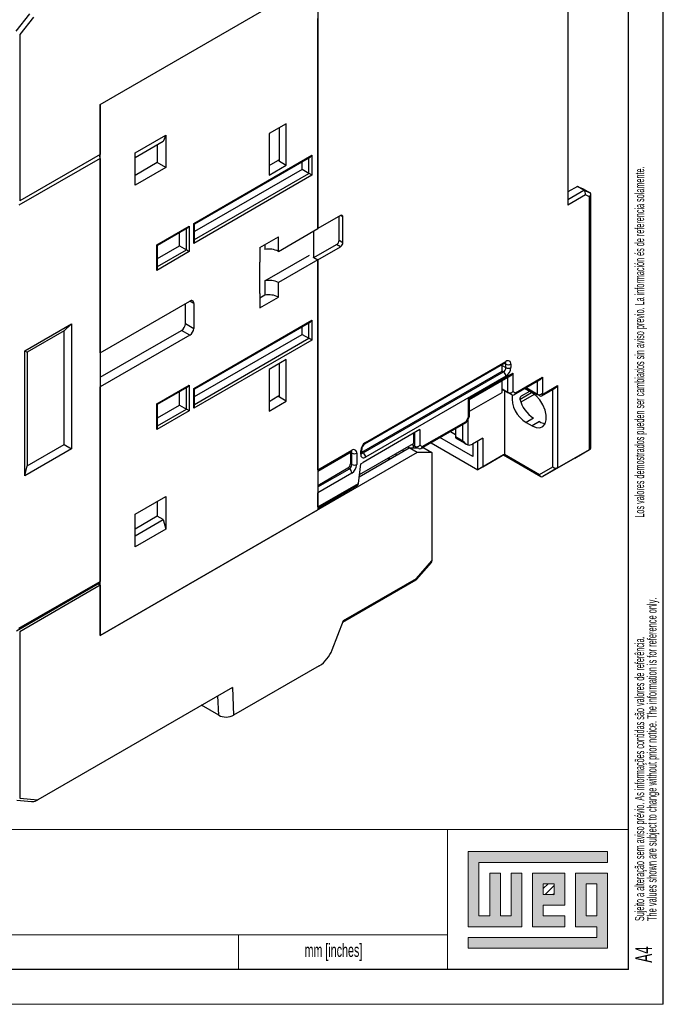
# Model space of a CAD drawing. Header units: millimetres. Extents: x 0 to 594, y 0 to 420.
# Tile 9 of 11: x 502 to 594, y 0 to 141. Entities that reach past the tile are written whole.
import ezdxf

# ---------------------------------------------------------------- set-up
doc = ezdxf.new("R2010")
doc.units = ezdxf.units.MM
doc.layers.add('FORMATO', color=7, linetype='Continuous')
doc.layers.add('LEGENDA', color=5, linetype='Continuous')
doc.styles.add('SLDTEXTSTYLE1', font='TXT', dxfattribs={"width": 0.605})
doc.styles.add('SLDTEXTSTYLE2', font='TXT', dxfattribs={"width": 0.569583})

# ---------------------------------------------------------------- blocks, each defined once
blk = doc.blocks.new('SW_NOTE_0')
at = {"color": 0, "linetype": 'Continuous', "lineweight": 0, "attachment_point": 1, "rotation": 90}
for s, insert, char_height, style in [('Sujeito a alteração sem aviso prévio. As informações contidas são valores de referência.                                                           Los valores demostrados pueden ser cambiados sin aviso previo. La información és de referencia solamente.', (-1.71, 0), 1.32292, 'SLDTEXTSTYLE2'), ('The values shown are subject to change without prior notice. The information is for reference only.', (0.06, 0), 1.3229, 'SLDTEXTSTYLE1')]:
    blk.add_mtext(s, dxfattribs=dict(at, insert=insert, char_height=char_height, style=style))

msp = doc.modelspace()

# ---------------------------------------------------------------- hatches: boundary and pattern name
at = {"linetype": 'Continuous'}
msp.add_hatch(color=7, dxfattribs=at).paths.add_polyline_path([(565.99, 21.93), (565.99, 11.15), (573.69, 11.15), (573.69, 18.85), (572.15, 18.85), (572.15, 12.69), (570.61, 12.69), (570.61, 18.85), (569.07, 18.85), (569.07, 12.69), (567.53, 12.69), (567.53, 20.39), (586.01, 20.39), (586.01, 21.93)], flags=0)
h = msp.add_hatch(color=7, dxfattribs=at)
h.paths.add_polyline_path([(565.99, 8.07), (586.01, 8.07), (586.01, 18.85), (581.39, 18.85), (581.39, 11.15), (584.47, 11.15), (584.47, 9.61), (565.99, 9.61)], flags=0)
h.paths.add_polyline_path([(582.93, 17.31), (584.47, 17.31), (584.47, 12.69), (582.93, 12.69)], flags=0)
h = msp.add_hatch(color=7, dxfattribs=at)
h.paths.add_polyline_path([(579.85, 12.69), (576.77, 12.69), (576.77, 14.23), (579.85, 14.23), (579.85, 18.85), (575.23, 18.85), (575.23, 11.15), (579.85, 11.15)], flags=0)
h.paths.add_polyline_path([(578.31, 15.77), (576.77, 15.77), (576.77, 17.31), (578.31, 17.31)], flags=0)
h = msp.add_hatch(dxfattribs=at)
h.set_pattern_fill('ANSI31', color=8, scale=0.25, style=0)
h.paths.add_polyline_path([(578.31, 15.77), (576.77, 15.77), (576.77, 17.31), (578.31, 17.31)], flags=0)

# ---------------------------------------------------------------- linework, layer by layer
at = {"color": 7, "linetype": 'Continuous', "lineweight": 25}
for p, q in [((513.138, 129.255), (558.64, 155.523)), ((513.138, 129.255), (544.392, 147.298)), ((544.392, 147.298), (544.392, 111.411)), ((580.313, 146.59), (580.313, 114.796)), ((501.046, 139.746), (503.05, 142.239)), ((503.581, 141.784), (501.577, 139.291)), ((544.392, 111.411), (544.392, 141.582)), ((501.577, 139.291), (501.577, 115.396)), ((513.138, 129.255), (513.138, 122.07)), ((513.138, 93.572), (513.138, 129.255)), ((539.866, 126.477), (537.392, 125.048)), ((538.876, 121.087), (538.876, 125.905)), ((539.866, 120.516), (539.866, 126.477)), ((518.158, 122.314), (522.542, 124.845)), ((522.542, 124.845), (522.182, 123.91)), ((522.542, 124.845), (522.542, 120.191)), ((537.392, 125.048), (537.392, 119.087)), ((522.182, 123.91), (518.158, 121.587)), ((521.34, 123.424), (521.34, 120.885)), ((513.138, 122.07), (501.577, 115.396)), ((518.158, 117.66), (518.158, 122.314)), ((526.573, 112.147), (543.543, 121.944)), ((526.661, 112.097), (543.331, 121.72)), ((543.543, 121.944), (543.543, 119.086)), ((513.138, 121.498), (501.471, 114.763)), ((513.138, 121.498), (513.138, 60.747)), ((521.34, 120.885), (518.158, 119.048)), ((522.542, 120.191), (521.34, 120.885)), ((537.392, 120.475), (538.664, 121.21)), ((537.392, 119.087), (539.866, 120.516)), ((538.664, 121.21), (538.876, 121.332)), ((538.876, 121.087), (538.664, 121.21)), ((538.876, 121.087), (539.866, 120.516)), ((542.129, 119.903), (542.129, 121.026)), ((522.542, 120.191), (518.158, 117.66)), ((543.543, 119.086), (526.573, 109.29)), ((542.129, 119.903), (526.661, 110.973)), ((543.119, 119.331), (542.129, 119.903)), ((581.662, 117.453), (580.313, 116.674)), ((582.582, 116.922), (581.662, 117.453)), ((581.662, 117.453), (582.505, 117.123)), ((582.806, 116.236), (580.313, 114.796)), ((582.505, 117.123), (583.424, 116.592)), ((582.582, 116.922), (583.424, 116.592)), ((583.424, 115.994), (582.806, 116.236)), ((583.424, 79.685), (583.424, 115.994)), ((583.571, 79.938), (583.571, 116.332)), ((547.645, 113.289), (544.392, 111.411)), ((547.441, 109.732), (547.441, 113.171)), ((521.27, 109.086), (525.936, 111.78)), ((525.936, 111.78), (525.936, 108.106)), ((526.573, 109.29), (526.573, 112.147)), ((526.661, 109.585), (526.661, 112.097)), ((547.998, 109.41), (547.998, 113.084)), ((521.357, 109.035), (525.724, 111.556)), ((524.522, 108.922), (524.522, 110.862)), ((538.735, 108.145), (544.392, 111.411)), ((543.835, 107.242), (543.835, 111.089)), ((521.27, 105.412), (521.27, 109.086)), ((521.357, 105.707), (521.357, 109.035)), ((521.357, 107.095), (524.522, 108.922)), ((524.522, 108.922), (525.512, 108.351)), ((536.048, 108.676), (538.735, 110.227)), ((536.789, 109.104), (536.789, 108.41)), ((538.735, 108.145), (538.735, 110.227)), ((543.835, 107.242), (547.087, 109.119)), ((547.645, 108.798), (547.087, 109.119)), ((547.441, 109.732), (547.998, 109.41)), ((525.936, 108.106), (521.27, 105.412)), ((536.048, 108.676), (536.048, 106.594)), ((536.789, 103.919), (543.19, 107.614)), ((544.392, 106.92), (547.645, 108.798)), ((536.048, 102.103), (536.048, 106.594)), ((544.392, 106.92), (538.735, 103.654)), ((543.685, 107.328), (544.392, 106.92)), ((543.835, 107.242), (544.392, 106.92)), ((544.392, 106.92), (544.392, 71.033)), ((544.392, 76.749), (544.392, 106.92)), ((536.789, 103.919), (536.789, 101.837)), ((538.735, 101.572), (538.735, 103.654)), ((536.048, 102.103), (536.048, 100.021)), ((536.789, 101.837), (536.048, 101.409)), ((513.138, 93.572), (526.007, 101.002)), ((525.371, 97.776), (525.371, 100.634)), ((526.573, 100.675), (526.573, 97.082)), ((536.048, 100.021), (538.735, 101.572)), ((502.319, 93.859), (509.037, 97.737)), ((507.976, 96.717), (509.037, 97.737)), ((509.037, 97.737), (509.037, 79.773)), ((525.371, 97.776), (526.573, 97.082)), ((526.573, 88.468), (543.543, 98.265)), ((526.661, 88.417), (543.331, 98.041)), ((543.543, 98.265), (543.543, 95.407)), ((507.976, 96.717), (502.673, 93.655)), ((507.976, 80.386), (507.976, 96.717)), ((513.138, 90.061), (524.805, 96.796)), ((526.007, 96.102), (524.805, 96.796)), ((526.661, 87.293), (542.129, 96.223)), ((542.129, 96.223), (542.129, 97.347)), ((542.129, 96.223), (543.119, 95.652)), ((526.007, 96.102), (513.138, 88.673)), ((543.543, 95.407), (526.573, 85.61)), ((502.319, 75.895), (502.319, 93.859)), ((502.319, 93.859), (502.673, 93.655)), ((502.673, 93.655), (502.673, 77.324)), ((539.866, 92.59), (537.392, 91.161)), ((538.876, 87.201), (538.876, 92.019)), ((539.866, 86.629), (539.866, 92.59)), ((551.147, 80.479), (571.3, 92.113)), ((551.251, 80.708), (571.403, 92.342)), ((571.403, 91.444), (571.403, 91.934)), ((572.11, 91.934), (572.11, 91.444)), ((537.392, 91.161), (537.392, 85.201)), ((550.694, 79.315), (570.846, 90.949)), ((550.897, 79.198), (571.05, 90.832)), ((566.029, 86.953), (572.393, 90.627)), ((570.846, 90.949), (570.846, 91.851)), ((571.05, 90.832), (570.846, 90.949)), ((572.393, 90.627), (572.393, 88.02)), ((571.403, 90.219), (551.251, 78.585)), ((566.176, 86.869), (572.04, 90.254)), ((570.846, 87.893), (570.846, 89.565)), ((572.545, 87.524), (576.282, 89.682)), ((572.752, 87.813), (576.636, 90.055)), ((576.636, 90.055), (576.636, 87.775)), ((513.138, 52.99), (513.138, 88.673)), ((521.27, 86.223), (525.936, 88.917)), ((521.357, 86.172), (525.724, 88.693)), ((524.522, 86.059), (524.522, 87.999)), ((525.936, 88.917), (525.936, 85.243)), ((526.573, 85.61), (526.573, 88.468)), ((526.661, 85.906), (526.661, 88.417)), ((566.176, 85.197), (570.846, 87.893)), ((570.846, 88.336), (571.686, 87.851)), ((571.333, 88.055), (570.846, 88.336)), ((570.846, 88.182), (570.979, 88.259)), ((570.98, 88.259), (570.846, 88.182)), ((571.191, 88.137), (571.191, 78.99)), ((572.252, 87.524), (571.333, 88.055)), ((572.252, 87.524), (571.686, 87.851)), ((572.393, 88.02), (572.752, 87.813)), ((574.772, 88.028), (573.569, 87.334)), ((574.303, 88.299), (574.083, 88.412)), ((575.151, 87.809), (574.303, 88.299)), ((574.307, 88.542), (575.929, 87.606)), ((576.282, 87.402), (574.307, 88.542)), ((576.575, 87.402), (578.474, 88.498)), ((576.636, 87.775), (576.782, 87.69)), ((576.782, 87.69), (578.828, 88.871)), ((578.828, 88.871), (578.828, 77.031)), ((537.392, 86.588), (538.664, 87.323)), ((537.392, 85.201), (539.866, 86.629)), ((538.664, 87.323), (538.876, 87.446)), ((538.876, 87.201), (538.664, 87.323)), ((539.866, 86.629), (538.876, 87.201)), ((566.029, 84.346), (566.029, 86.953)), ((566.176, 84.431), (566.176, 86.869)), ((576.282, 87.402), (575.929, 87.606)), ((521.27, 82.548), (521.27, 86.223)), ((521.357, 86.172), (521.27, 86.223)), ((525.936, 85.243), (521.27, 82.548)), ((521.357, 82.844), (521.357, 86.172)), ((521.357, 84.232), (524.522, 86.059)), ((524.522, 86.059), (525.512, 85.487)), ((559.18, 79.809), (565.671, 83.556)), ((559.388, 80.098), (565.671, 83.725)), ((565.671, 83.725), (566.029, 84.346)), ((565.69, 83.576), (566.169, 84.404)), ((565.927, 83.986), (565.944, 80.343)), ((575.363, 84.176), (574.303, 83.563)), ((574.303, 83.563), (575.151, 83.073)), ((576.212, 83.686), (575.151, 83.073)), ((559.045, 82.534), (550.88, 77.82)), ((559.045, 82.534), (559.045, 80.296)), ((563.452, 82.275), (564.168, 81.861)), ((564.165, 82.687), (564.17, 81.548)), ((565.229, 80.937), (565.218, 83.295)), ((558.133, 82.007), (558.133, 80.554)), ((560.658, 80.662), (567.373, 76.786)), ((566.666, 78.664), (561.931, 81.397)), ((564.17, 81.548), (565.229, 80.937)), ((564.172, 81.352), (565.747, 80.443)), ((568.08, 81.318), (566.595, 80.461)), ((567.373, 76.786), (567.373, 80.91)), ((568.08, 81.318), (568.08, 77.194)), ((509.037, 79.773), (502.319, 75.895)), ((502.673, 77.324), (507.976, 80.386)), ((507.976, 80.386), (509.037, 79.773)), ((558.64, 79.258), (513.138, 52.99)), ((544.392, 76.749), (549.271, 79.565)), ((544.392, 76.58), (549.167, 79.336)), ((549.067, 79.275), (549.067, 77.641)), ((549.271, 79.157), (549.067, 79.275)), ((550.343, 75.775), (557.509, 79.911)), ((550.376, 76.076), (558.133, 80.554)), ((550.544, 78.994), (550.544, 79.484)), ((550.69, 79.198), (550.69, 79.688)), ((550.694, 79.315), (550.897, 79.198)), ((556.66, 79.422), (556.66, 79.704)), ((557.297, 80.072), (557.575, 79.911)), ((558.64, 79.258), (557.509, 79.911)), ((557.509, 79.911), (558.711, 79.911)), ((558.34, 80.126), (557.865, 80.4)), ((558.428, 80.075), (557.865, 80.4)), ((558.11, 79.911), (558.11, 80.258)), ((558.888, 79.809), (558.338, 80.127)), ((558.888, 79.809), (558.428, 80.075)), ((560.761, 79.258), (558.64, 79.258)), ((558.678, 79.931), (558.644, 79.911)), ((558.678, 79.93), (558.645, 79.911)), ((559.045, 80.296), (559.388, 80.098)), ((559.357, 79.911), (559.63, 79.911)), ((559.63, 79.911), (560.761, 79.258)), ((560.761, 79.258), (560.761, 63.71)), ((566.666, 80.501), (566.666, 78.664)), ((578.828, 77.031), (583.424, 79.685)), ((581.303, 78.46), (583.424, 79.685)), ((549.271, 77.524), (549.271, 79.157)), ((549.978, 79.157), (549.978, 77.524)), ((550.544, 77.606), (550.88, 77.799)), ((550.88, 77.82), (550.88, 77.799)), ((554.403, 78.401), (554.822, 78.401)), ((554.822, 78.401), (554.857, 78.38)), ((555.6, 79.092), (555.6, 78.809)), ((571.045, 78.906), (567.373, 76.786)), ((568.08, 77.194), (571.191, 78.99)), ((571.045, 78.906), (576.414, 75.806)), ((571.191, 78.99), (576.207, 76.095)), ((581.303, 78.46), (576.707, 75.806)), ((502.319, 75.895), (502.673, 77.324)), ((544.392, 74.534), (548.714, 77.029)), ((548.917, 76.912), (548.714, 77.029)), ((549.067, 77.641), (549.271, 77.524)), ((550.238, 74.816), (550.544, 77.606)), ((568.08, 77.194), (567.373, 76.786)), ((576.207, 76.095), (578.121, 77.2)), ((578.828, 77.031), (576.707, 75.806)), ((549.271, 76.299), (544.392, 73.483)), ((544.392, 71.441), (550.238, 74.816)), ((544.392, 71.272), (550.101, 74.568)), ((518.158, 70.382), (522.542, 72.913)), ((521.34, 72.219), (521.34, 70.096)), ((522.542, 72.913), (522.542, 68.259)), ((544.392, 71.441), (544.392, 73.483)), ((513.138, 52.99), (544.392, 71.033)), ((518.158, 65.728), (518.158, 70.382)), ((521.34, 70.096), (518.158, 68.259)), ((518.158, 67.287), (522.182, 69.61)), ((522.182, 69.61), (521.34, 70.096)), ((522.182, 69.61), (522.542, 68.259)), ((522.542, 68.259), (518.158, 65.728)), ((558.557, 61.165), (560.761, 63.71)), ((558.536, 60.99), (560.691, 63.478)), ((547.976, 54.888), (558.512, 60.97)), ((548.061, 55.105), (558.557, 61.165)), ((501.117, 53.639), (513.034, 60.519)), ((501.471, 54.012), (513.138, 60.747)), ((513.138, 60.176), (501.577, 53.502)), ((512.789, 60.377), (513.138, 60.176)), ((513.138, 60.176), (513.138, 52.99)), ((546.428, 50.897), (548.061, 55.105)), ((501.577, 53.502), (501.577, 29.607)), ((544.591, 48.611), (532.302, 41.517)), ((532.117, 45.493), (504.193, 29.373)), ((532.117, 45.493), (532.302, 41.517)), ((530.179, 41.516), (527.704, 42.945)), ((501.179, 29.313), (503.288, 29.124)), ((501.577, 29.607), (504.193, 29.373))]:
    msp.add_line(p, q, dxfattribs=at)
at = {"color": 1, "linetype": 'Continuous', "lineweight": 25}
for p, q in [((543.119, 119.331), (543.119, 121.598)), ((526.661, 109.83), (543.119, 119.331)), ((580.313, 115.613), (582.582, 116.922)), ((547.998, 113.084), (547.645, 113.289)), ((525.512, 108.351), (525.512, 111.434)), ((521.357, 105.952), (525.512, 108.351)), ((526.573, 100.675), (526.007, 101.002)), ((543.119, 95.652), (543.119, 97.918)), ((526.661, 86.15), (543.119, 95.652)), ((571.403, 91.934), (571.196, 92.053)), ((570.846, 91.766), (571.403, 91.444)), ((571.686, 87.851), (571.686, 90.05)), ((575.929, 87.606), (575.929, 89.478)), ((525.512, 85.487), (525.512, 88.571)), ((573.424, 86.893), (575.081, 87.85)), ((578.121, 77.2), (578.121, 88.294)), ((575.479, 87.59), (573.552, 86.478)), ((521.357, 83.089), (525.512, 85.487)), ((558.34, 80.126), (558.34, 82.127)), ((544.392, 74.299), (548.917, 76.912)), ((530.179, 41.516), (530.049, 44.299))]:
    msp.add_line(p, q, dxfattribs=at)
at = {"color": 7, "linetype": 'Continuous', "lineweight": 18}
for p, q in [((586.01, 21.93), (565.99, 21.93)), ((565.99, 21.93), (565.99, 11.15)), ((586.01, 20.39), (586.01, 21.93)), ((567.53, 20.39), (586.01, 20.39)), ((567.53, 12.69), (567.53, 20.39)), ((570.61, 18.85), (569.07, 18.85)), ((569.07, 18.85), (569.07, 12.69)), ((570.61, 12.69), (570.61, 18.85)), ((573.69, 18.85), (572.15, 18.85)), ((572.15, 18.85), (572.15, 12.69)), ((573.69, 11.15), (573.69, 18.85)), ((579.85, 18.85), (575.23, 18.85)), ((575.23, 18.85), (575.23, 11.15)), ((579.85, 14.23), (579.85, 18.85)), ((586.01, 18.85), (581.39, 18.85)), ((581.39, 18.85), (581.39, 11.15)), ((586.01, 8.07), (586.01, 18.85)), ((576.77, 17.31), (578.31, 17.31)), ((576.77, 15.77), (576.77, 17.31)), ((578.31, 17.31), (578.31, 15.77)), ((582.93, 12.69), (582.93, 17.31)), ((582.93, 17.31), (584.47, 17.31)), ((584.47, 17.31), (584.47, 12.69)), ((578.31, 15.77), (576.77, 15.77)), ((576.77, 14.23), (579.85, 14.23)), ((576.77, 12.69), (576.77, 14.23)), ((569.07, 12.69), (567.53, 12.69)), ((572.15, 12.69), (570.61, 12.69)), ((579.85, 12.69), (576.77, 12.69)), ((579.85, 11.15), (579.85, 12.69)), ((584.47, 12.69), (582.93, 12.69)), ((533, 10), (533, 5)), ((565.99, 11.15), (573.69, 11.15)), ((575.23, 11.15), (579.85, 11.15)), ((581.39, 11.15), (584.47, 11.15)), ((584.47, 11.15), (584.47, 9.61)), ((565.99, 9.61), (565.99, 8.07)), ((584.47, 9.61), (565.99, 9.61)), ((565.99, 8.07), (586.01, 8.07))]:
    msp.add_line(p, q, dxfattribs=at)
at = {"color": 7, "linetype": 'Continuous', "lineweight": 25, "flags": 128}
for points in [[(571.3, 92.113), (571.358, 92.14), (571.363, 92.142)], [(526.573, 88.468), (526.61, 88.446), (526.638, 88.43), (526.655, 88.42), (526.661, 88.417)], [(575.151, 83.073), (575.729, 82.836), (576.26, 82.809), (576.701, 82.996), (577.016, 83.381), (577.181, 83.933), (577.181, 84.607), (577.016, 85.348), (576.701, 86.097), (576.26, 86.793), (575.729, 87.38), (575.151, 87.809)], [(566.029, 86.953), (566.085, 86.921), (566.129, 86.896), (566.159, 86.879), (566.174, 86.87), (566.176, 86.869)], [(549.167, 79.336), (549.226, 79.363), (549.23, 79.365)], [(550.698, 79.127), (550.694, 79.144), (550.69, 79.198)]]:
    msp.add_lwpolyline(points, dxfattribs=at)
at = {"color": 7, "linetype": 'Continuous', "lineweight": 25}
for centre, radius, start, end in [((512.369, 121.462), 0.77, 2.68216, 40.59369), ((547.783, 113.119), 0.218, 350.78596, 129.20329), ((546.673, 109.767), 0.768, 302.60548, 357.39452), ((547.231, 109.445), 0.768, 302.60548, 357.39452), ((537.388, 105.53), 2.941, 62.75389, 101.74903), ((537.388, 101.039), 2.941, 62.75389, 101.74903), ((537.388, 98.957), 2.941, 62.75389, 101.74903), ((526.228, 100.731), 0.349, 350.78596, 129.20329), ((524.143, 97.832), 1.229, 302.60548, 357.39452), ((525.345, 97.138), 1.229, 302.60548, 357.39452), ((571.679, 92.004), 0.437, 350.78596, 129.20329), ((571.757, 92.616), 0.769, 242.60967, 297.39033), ((570.636, 91.479), 0.768, 302.60548, 357.39452), ((570.636, 90.184), 0.768, 2.60548, 57.39452), ((570.575, 91.514), 1.537, 302.60548, 357.39452), ((571.757, 92.126), 0.769, 242.60967, 297.39033), ((576.516, 87.186), 4.245, 175.64049, 238.5709), ((573.772, 87.025), 0.37, 123.29263, 194.3074), ((577.831, 87.987), 4.541, 193.41293, 237.08426), ((577.199, 85.264), 1.862, 237.97236, 264.81739), ((552.079, 79.414), 1.537, 122.60548, 177.39452), ((549.547, 79.227), 0.437, 350.78596, 129.20329), ((551.705, 79.629), 1.017, 123.28968, 176.71179), ((550.483, 78.55), 0.768, 2.60548, 57.39452), ((566.135, 81.145), 0.825, 256.62233, 303.91681), ((549.624, 79.839), 0.769, 242.60967, 297.39033), ((550.975, 78.924), 0.437, 170.78596, 309.20329), ((548.3, 77.676), 0.768, 302.60548, 357.39452), ((548.503, 77.559), 0.768, 302.60548, 357.39452), ((548.503, 76.264), 0.768, 2.60548, 57.39452), ((548.443, 77.594), 1.537, 302.60548, 357.39452), ((549.624, 78.206), 0.769, 242.60967, 297.39033), ((512.9, 60.717), 0.24, 304.05635, 7.25583), ((542.108, 52.488), 4.604, 302.63797, 339.77289)]:
    msp.add_arc(centre, radius, start, end, dxfattribs=at)
at = {"color": 1, "linetype": 'Continuous', "lineweight": 25}
for centre, radius, start, end in [((571.166, 92.312), 0.24, 304.05635, 7.25583), ((571.133, 91.955), 0.271, 355.56879, 41.60359), ((551, 80.684), 0.252, 305.88089, 5.60443), ((549.033, 79.535), 0.24, 304.05635, 7.25583), ((549, 79.178), 0.271, 355.57963, 41.49462), ((550.439, 79.713), 0.252, 294.43392, 353.62823), ((550.44, 79.223), 0.251, 294.37466, 354.3052), ((550.744, 79.421), 0.271, 258.20028, 304.44763)]:
    msp.add_arc(centre, radius, start, end, dxfattribs=at)
at = {"color": 7, "linetype": 'Continuous', "lineweight": 25}
for centre, major_axis, ratio, start_param, end_param in [((543.331, 122.067), (0.212, 0.367), 0.5773346, 3.9269502, 4.7124296), ((543.331, 119.209), (0.3, -0.173), 0.0000704, 0.7854388, 2.3562351), ((582.453, 116.44), (-0.039, 0.523), 0.7151866, 4.2584727, 5.829269), ((583.071, 116.198), (0.449, 0.307), 0.7151522, 5.0438302, 6.6146266), ((525.724, 111.903), (0.212, 0.367), 0.5773346, 3.9269502, 4.7124296), ((526.361, 112.27), (0.3, -0.173), 0.0000704, 0.0000406, 0.7854388), ((521.057, 109.208), (0.3, -0.173), 0.0000704, 0.0000406, 0.7854388), ((526.361, 109.412), (0.212, 0.367), 0.5773346, 4.7124296, 5.4978278), ((525.724, 108.228), (0.3, -0.173), 0.0000704, 0.7854388, 2.3562351), ((521.057, 105.534), (0.212, 0.367), 0.5773346, 4.7124296, 5.4978278), ((543.331, 98.387), (0.212, 0.367), 0.5773346, 3.9269502, 4.7124296), ((543.331, 95.529), (0.3, -0.173), 0.0000704, 0.7854388, 2.3562351), ((572.04, 90.831), (0.354, 0.612), 0.5773346, 3.9269502, 4.7124296), ((576.282, 90.259), (0.354, 0.612), 0.5773346, 3.9269502, 4.7124296), ((525.724, 89.039), (0.212, 0.367), 0.5773346, 3.9269502, 4.7124296), ((572.04, 88.224), (0.462, 0.267), 0.7174001, 3.5343492, 5.1051455), ((572.398, 88.017), (0, 0.533), 0.7174342, 2.7489917, 4.319788), ((576.282, 87.979), (0.462, 0.267), 0.7174001, 3.5343492, 5.1051455), ((576.429, 87.894), (0, 0.533), 0.7174342, 2.7489917, 4.319788), ((578.474, 89.075), (0.354, 0.612), 0.5773346, 3.9269502, 4.7124296), ((525.724, 85.365), (0.3, -0.173), 0.0000704, 0.7854388, 2.3562351), ((526.361, 85.732), (0.212, 0.367), 0.5773346, 4.7124296, 5.4978278), ((565.317, 83.929), (-0.365, 0.365), 0.3178882, 3.0566119, 3.8420914), ((565.676, 84.55), (0.498, -0.133), 0.3177652, 5.5827272, 6.3681254), ((521.057, 82.671), (0.212, 0.367), 0.5773346, 4.7124296, 5.4978278), ((564.168, 83.086), (-0.004, 1.734), 0.0022671, 2.6619027, 3.140277), ((567.247, 81.309), (2.116, 0.01), 0.577366, 3.4434753, 4.0462826), ((558.691, 80.5), (0.462, 0.267), 0.7174001, 3.5369672, 5.1051455), ((559.034, 80.302), (0, 0.533), 0.7174342, 2.7489917, 4.319788), ((583.071, 80.058), (0.462, -0.267), 0.7174001, 5.8904288, 6.6758269), ((571.545, 79.194), (0.5, 0.289), 0.0000704, 2.3561539, 3.1416333), ((578.474, 77.405), (0.462, -0.267), 0.7174001, 4.3196324, 5.8904288), ((576.56, 76.299), (0, 0.533), 0.7174342, 1.9633973, 3.5341936), ((549.884, 75.02), (-0.19, 0.465), 0.6485266, 3.2293743, 4.0148538), ((560.408, 63.914), (-0.221, 0.484), 0.5703072, 3.3964971, 4.0370713), ((558.203, 61.369), (-0.322, 0.39), 0.4312097, 3.0691401, 3.8546195), ((531.241, 42.129), (1.501, 0.002), 0.5772866, 3.9256196, 5.496416), ((503.227, 29.632), (0.667, -0.211), 0.6979109, 5.0186257, 5.1914692), ((503.839, 29.577), (0.779, 0.332), 0.4025124, 3.9592302, 5.0064278)]:
    msp.add_ellipse(centre, major_axis=major_axis, ratio=ratio, start_param=start_param, end_param=end_param, dxfattribs=at)
at = {"layer": 'FORMATO'}
for p, q in [((594, 0), (594, 420)), ((589, 5), (589, 410)), ((589, 5), (25, 5))]:
    msp.add_line(p, q, dxfattribs=at)
at = {"layer": 'FORMATO', "lineweight": 18}
for p, q in [((409, 25.102), (589, 25.102)), ((563, 25), (563, 5)), ((443, 10), (563, 10)), ((0, 0), (594, 0))]:
    msp.add_line(p, q, dxfattribs=at)

# ---------------------------------------------------------------- block references
at = {"color": 7, "linetype": 'Continuous', "lineweight": 0}
msp.add_blockref('SW_NOTE_0', (591.64, 11.957), dxfattribs=at)

# ---------------------------------------------------------------- texts
at = {"layer": 'FORMATO', "insert": (542.487, 8.708), "char_height": 1.9, "attachment_point": 1, "style": 'SLDTEXTSTYLE1'}
msp.add_mtext('mm [inches]', dxfattribs=at)
at = {"layer": 'LEGENDA', "insert": (589.983, 5.976), "char_height": 2.3813, "attachment_point": 1, "rotation": 90, "style": 'SLDTEXTSTYLE1'}
msp.add_mtext('A4', dxfattribs=at)

doc.saveas('drawing.dxf')
